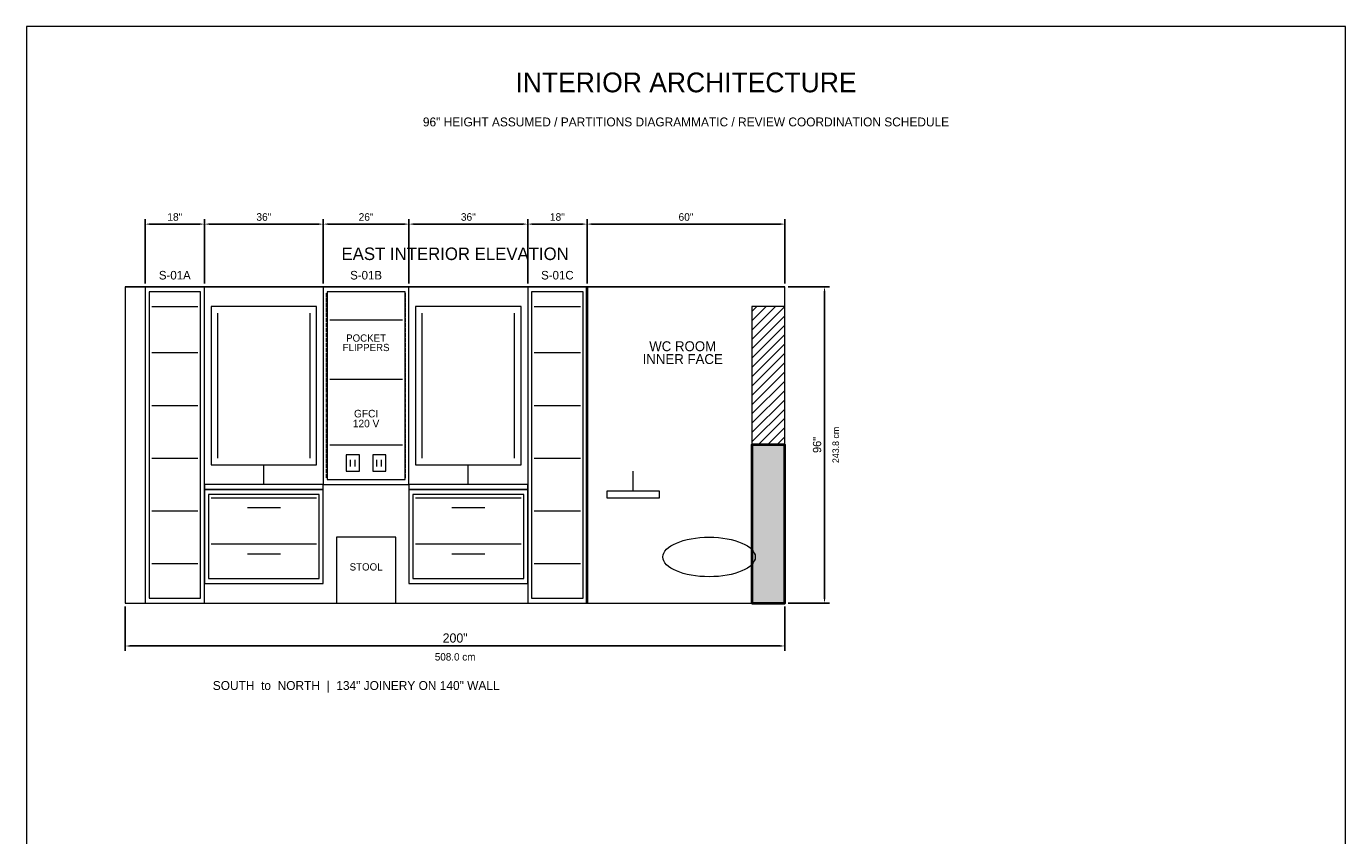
# Model space of a CAD drawing. Header units: inches. Extents: x 0 to 700, y 0 to 895.
# Tile 5 of 5: x 300 to 700, y 649 to 895. Entities that reach past the tile are written whole.
import ezdxf
from ezdxf.enums import TextEntityAlignment as Align

# ---------------------------------------------------------------- set-up
doc = ezdxf.new("R2010")
doc.units = ezdxf.units.IN
doc.header["$MEASUREMENT"] = 0
doc.linetypes.add('DASHED', pattern=[1.524, 1.27, -0.254])
for name, color, linetype, lineweight in [('A-ANNO-TEXT', 7, 'Continuous', 13), ('A-DIMS-IMP', 7, 'Continuous', 13), ('A-DIMS-MET', 7, 'Continuous', 13), ('A-ELEV-LINE', 7, 'Continuous', 13), ('A-FIXT-PLMB', 7, 'Continuous', 18), ('A-GLAZ', 7, 'Continuous', 13), ('A-MILLWORK-STOR', 7, 'Continuous', 18), ('A-WALL-NEW', 7, 'Continuous', 40)]:
    doc.layers.add(name, color=color, linetype=linetype, lineweight=lineweight)
doc.styles.add('BODY', font='IBMPlexSans-400.ttf')
doc.styles.add('MONO', font='JetBrainsMono-400.ttf')
doc.styles.add('TITLE', font='SpaceGrotesk-600.ttf')
doc.dimstyles.new('BATH-ARCH', dxfattribs={"dimtxt": 2.6, "dimasz": 1.4, "dimexe": 1.5, "dimexo": 1, "dimgap": 1, "dimtad": 1, "dimdec": 0, "dimtxsty": 'MONO', "dimcen": 2.5, "dimclrd": 7, "dimclre": 7, "dimclrt": 7, "dimazin": 3, "dimtfac": 1, "dimtmove": 0, "dimatfit": 3})

msp = doc.modelspace()

# ---------------------------------------------------------------- hatches: boundary and pattern name
at = {"layer": 'A-MILLWORK-STOR'}
h = msp.add_hatch(dxfattribs=at)
h.set_pattern_fill('ANSI31', scale=16)
h.paths.add_polyline_path([(520, 768), (530, 768), (530, 810), (520, 810)])
at = {"layer": 'A-WALL-NEW'}
h = msp.add_hatch(color=8, dxfattribs=at)
h.dxf.hatch_style = 1
h.paths.add_polyline_path([(520, 720), (530, 720), (530, 768), (520, 768)])

# ---------------------------------------------------------------- linework, layer by layer
at = {"layer": 'A-ELEV-LINE'}
for p, q in [((330, 816), (530, 816)), ((358, 764), (358, 808)), ((386, 764), (386, 808)), ((420, 764), (420, 808)), ((448, 764), (448, 808)), ((398.3, 761.5), (398.3, 763.5)), ((399.7, 761.5), (399.7, 763.5)), ((406.3, 761.5), (406.3, 763.5)), ((407.7, 761.5), (407.7, 763.5)), ((330, 720), (530, 720))]:
    msp.add_line(p, q, dxfattribs=at)
for points in [[(300, 0), (700, 0), (700, 895), (300, 895)], [(330, 720), (530, 720), (530, 816), (330, 816)], [(470, 720), (530, 720), (530, 816), (470, 816)], [(397, 760), (401, 760), (401, 765), (397, 765)], [(405, 760), (409, 760), (409, 765), (405, 765)]]:
    msp.add_lwpolyline(points, close=True, dxfattribs=at)
at = {"layer": 'A-FIXT-PLMB'}
for p, q in [((372, 756), (372, 762)), ((434, 756), (434, 762)), ((484, 754), (484, 760))]:
    msp.add_line(p, q, dxfattribs=at)
for points in [[(354, 754.5), (390, 754.5), (390, 756), (354, 756)], [(416, 754.5), (452, 754.5), (452, 756), (416, 756)], [(476, 752), (492, 752), (492, 754), (476, 754)]]:
    msp.add_lwpolyline(points, close=True, dxfattribs=at)
msp.add_ellipse((507, 734), major_axis=(14, 0), ratio=0.428571, dxfattribs=at)
at = {"layer": 'A-GLAZ'}
for points in [[(356, 762), (388, 762), (388, 810), (356, 810)], [(418, 762), (450, 762), (450, 810), (418, 810)]]:
    msp.add_lwpolyline(points, close=True, dxfattribs=at)
at = {"layer": 'A-MILLWORK-STOR', "linetype": 'DASHED'}
for p, q in [((391, 758), (391, 814)), ((415, 758), (415, 814))]:
    msp.add_line(p, q, dxfattribs=at)
at = {"layer": 'A-MILLWORK-STOR'}
for p, q in [((338, 810), (352, 810)), ((454, 810), (468, 810)), ((392, 806), (414, 806)), ((338, 796), (352, 796)), ((454, 796), (468, 796)), ((392, 788), (414, 788)), ((338, 780), (352, 780)), ((454, 780), (468, 780)), ((392, 768), (414, 768)), ((338, 764), (352, 764)), ((454, 764), (468, 764)), ((356, 752), (388, 752)), ((418, 752), (450, 752)), ((338, 748), (352, 748)), ((367, 749), (377, 749)), ((429, 749), (439, 749)), ((454, 748), (468, 748)), ((356, 738), (388, 738)), ((418, 738), (450, 738)), ((338, 732), (352, 732)), ((367, 735), (377, 735)), ((429, 735), (439, 735)), ((454, 732), (468, 732))]:
    msp.add_line(p, q, dxfattribs=at)
for points in [[(336, 720), (354, 720), (354, 816), (336, 816)], [(390, 756), (416, 756), (416, 816), (390, 816)], [(452, 720), (470, 720), (470, 816), (452, 816)], [(337.2, 721.5), (352.8, 721.5), (352.8, 814.5), (337.2, 814.5)], [(391.2, 757.5), (414.8, 757.5), (414.8, 814.5), (391.2, 814.5)], [(453.2, 721.5), (468.8, 721.5), (468.8, 814.5), (453.2, 814.5)], [(520, 768), (530, 768), (530, 810), (520, 810)], [(354, 726), (390, 726), (390, 754.5), (354, 754.5)], [(355.2, 727.5), (388.8, 727.5), (388.8, 753), (355.2, 753)], [(416, 726), (452, 726), (452, 754.5), (416, 754.5)], [(417.2, 727.5), (450.8, 727.5), (450.8, 753), (417.2, 753)], [(394, 720), (412, 720), (412, 740), (394, 740)]]:
    msp.add_lwpolyline(points, close=True, dxfattribs=at)
at = {"layer": 'A-WALL-NEW'}
msp.add_line((470, 720), (470, 816), dxfattribs=at)
msp.add_lwpolyline([(520, 720), (530, 720), (530, 768), (520, 768)], close=True, dxfattribs=at)

# ---------------------------------------------------------------- texts
at = {"layer": 'A-ANNO-TEXT'}
for s, height, style, p in [('INTERIOR ARCHITECTURE', 6, 'TITLE', (500, 878)), ('96" HEIGHT ASSUMED / PARTITIONS DIAGRAMMATIC / REVIEW COORDINATION SCHEDULE', 2.7, 'BODY', (500, 866)), ('EAST INTERIOR ELEVATION', 3.8, 'TITLE', (430, 826)), ('S-01A', 2.6, 'TITLE', (345, 819.5)), ('S-01B', 2.6, 'TITLE', (403, 819.5)), ('S-01C', 2.6, 'TITLE', (461, 819.5)), ('POCKET', 2.2, 'BODY', (403, 800.43)), ('FLIPPERS', 2.2, 'BODY', (403, 797.57)), ('WC ROOM', 3, 'BODY', (499, 797.95)), ('INNER FACE', 3, 'BODY', (499, 794.05)), ('GFCI', 2.3, 'BODY', (403, 777.5)), ('120 V', 2.3, 'BODY', (403, 774.5)), ('STOOL', 2.2, 'BODY', (403, 731)), ('SOUTH  to  NORTH  |  134" JOINERY ON 140" WALL', 2.7, 'BODY', (400, 695))]:
    msp.add_text(s, height=height, dxfattribs=dict(at, style=style)).set_placement(p, align=Align.MIDDLE_CENTER)
at = {"layer": 'A-DIMS-MET', "style": 'MONO'}
msp.add_text('243.8 cm', height=2, rotation=90, dxfattribs=at).set_placement((545.4, 768), align=Align.MIDDLE_CENTER)
msp.add_text('508.0 cm', height=2.24, dxfattribs=at).set_placement((430, 703.7), align=Align.MIDDLE_CENTER)

# ---------------------------------------------------------------- dimensions: what is measured, and where the dimension line sits
at = {"layer": 'A-DIMS-IMP'}
for base, p1, p2, override in [((336, 835), (336, 816), (354, 816), {"dimtxt": 2.3, "dimtad": 1, "dimpost": '<>"'}), ((354, 835), (354, 816), (390, 816), {"dimtxt": 2.3, "dimtad": 1, "dimpost": '<>"'}), ((390, 835), (390, 816), (416, 816), {"dimtxt": 2.3, "dimtad": 1, "dimpost": '<>"'}), ((416, 835), (416, 816), (452, 816), {"dimtxt": 2.3, "dimtad": 1, "dimpost": '<>"'}), ((452, 835), (452, 816), (470, 816), {"dimtxt": 2.3, "dimtad": 1, "dimpost": '<>"'}), ((470, 835), (470, 816), (530, 816), {"dimtxt": 2.3, "dimtad": 1, "dimpost": '<>"'}), ((330, 707), (330, 720), (530, 720), {"dimtxt": 2.8, "dimtad": 1, "dimpost": '<>"'})]:
    msp.add_linear_dim(base=base, p1=p1, p2=p2, dimstyle='BATH-ARCH', override=override, dxfattribs=at).render()
msp.add_linear_dim(base=(542, 720), p1=(530, 720), p2=(530, 816), angle=90, dimstyle='BATH-ARCH', override={"dimtxt": 2.5, "dimtad": 1, "dimpost": '<>"'}, dxfattribs=at).render()

doc.saveas('drawing.dxf')
